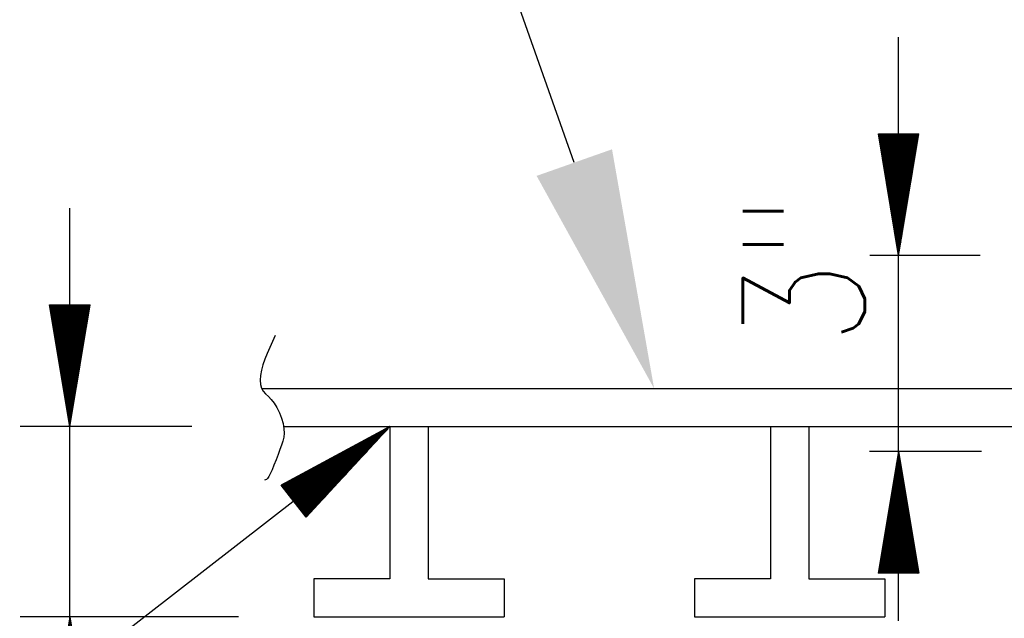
# Model space of a CAD drawing. Extents: x 0 to 7.6, y 0 to 9.85.
# Tile 31 of 39: x 4.58 to 5.38, y 6.02 to 6.51. Entities that reach past the tile are written whole.
import ezdxf

# ---------------------------------------------------------------- set-up
doc = ezdxf.new("R2010")
doc.units = 0
doc.header["$MEASUREMENT"] = 0
doc.layers.add('E-DETL', color=2, linetype='CONTINUOUS')
doc.layers.add('E-DETL-TEXT', color=3, linetype='CONTINUOUS')
doc.styles.add('ROMANS', font='ROMANS.SHX', dxfattribs={"width": 0.8})

msp = doc.modelspace()

# ---------------------------------------------------------------- linework, layer by layer
at = {"layer": 'E-DETL'}
for p, q in [((4.77418, 6.20644), (6.02078, 6.20644)), ((4.79215, 6.17519), (6.03565, 6.17519)), ((4.8794, 6.17519), (4.8794, 6.05019)), ((4.91065, 6.17519), (4.91065, 6.05019)), ((5.1919, 6.17519), (5.1919, 6.05019)), ((5.22315, 6.17519), (5.22315, 6.05019)), ((4.8169, 6.05019), (4.8169, 6.01894)), ((4.8794, 6.05019), (4.8169, 6.05019)), ((4.91065, 6.05019), (4.97315, 6.05019)), ((4.97315, 6.05019), (4.97315, 6.01894)), ((5.1919, 6.05019), (5.1294, 6.05019)), ((5.1294, 6.05019), (5.1294, 6.01894)), ((5.22315, 6.05019), (5.28565, 6.05019)), ((5.28565, 6.05019), (5.28565, 6.01894)), ((4.8169, 6.01894), (4.97315, 6.01894)), ((5.1294, 6.01894), (5.28565, 6.01894))]:
    msp.add_line(p, q, dxfattribs=at)
msp.add_lwpolyline([(4.78529, 6.24997), (4.78298, 6.24506), (4.78074, 6.24018), (4.77865, 6.23535), (4.77678, 6.23061), (4.77521, 6.22599), (4.77401, 6.22151), (4.77324, 6.21727), (4.77295, 6.21334), (4.7732, 6.20982), (4.77402, 6.2068), (4.77546, 6.2043), (4.77737, 6.20211), (4.77961, 6.19994), (4.782, 6.19751), (4.7844, 6.19454), (4.78666, 6.19084), (4.78868, 6.18661), (4.79037, 6.18212), (4.79164, 6.17765), (4.79241, 6.17349), (4.79262, 6.16983), (4.79233, 6.16653), (4.7916, 6.16336), (4.79051, 6.16007), (4.78915, 6.15643), (4.78759, 6.15231), (4.78592, 6.14793), (4.78423, 6.14361), (4.78261, 6.13968), (4.78114, 6.13644), (4.7799, 6.13415), (4.77885, 6.13267), (4.77795, 6.13181), (4.77715, 6.13136), (4.7764, 6.13112)], dxfattribs=at)
at = {"layer": 'E-DETL-TEXT'}
for p, q in [((5.03075, 6.39207), (4.97714, 6.54397)), ((5.29695, 6.31568), (5.29695, 6.49508)), ((5.28029, 6.41568), (5.31362, 6.41568)), ((5.29695, 6.31568), (5.28029, 6.41568)), ((5.28036, 6.41523), (5.28081, 6.41568)), ((5.28046, 6.41463), (5.2815, 6.41568)), ((5.28056, 6.41404), (5.2822, 6.41568)), ((5.28066, 6.41344), (5.2829, 6.41568)), ((5.28076, 6.41284), (5.28359, 6.41568)), ((5.28086, 6.41225), (5.28429, 6.41568)), ((5.28096, 6.41165), (5.28498, 6.41568)), ((5.28106, 6.41105), (5.28568, 6.41568)), ((5.28116, 6.41046), (5.28638, 6.41568)), ((5.28126, 6.40986), (5.28707, 6.41568)), ((5.28136, 6.40926), (5.28777, 6.41568)), ((5.28145, 6.40867), (5.28846, 6.41568)), ((5.28155, 6.40807), (5.28916, 6.41568)), ((5.28165, 6.40747), (5.28986, 6.41568)), ((5.28175, 6.40688), (5.29055, 6.41568)), ((5.28185, 6.40628), (5.29125, 6.41568)), ((5.28195, 6.40568), (5.29194, 6.41568)), ((5.28205, 6.40509), (5.29264, 6.41568)), ((5.28215, 6.40449), (5.29334, 6.41568)), ((5.28225, 6.40389), (5.29403, 6.41568)), ((5.28235, 6.4033), (5.29473, 6.41568)), ((5.28245, 6.4027), (5.29542, 6.41568)), ((5.28255, 6.40211), (5.29612, 6.41568)), ((5.28265, 6.40151), (5.29682, 6.41568)), ((5.28275, 6.40091), (5.29695, 6.41512)), ((5.28285, 6.40032), (5.29695, 6.41442)), ((5.28295, 6.39972), (5.29695, 6.41373)), ((5.28305, 6.39912), (5.29695, 6.41303)), ((5.28314, 6.39853), (5.29695, 6.41233)), ((5.28324, 6.39793), (5.29695, 6.41164)), ((5.28334, 6.39733), (5.29695, 6.41094)), ((5.28344, 6.39674), (5.29695, 6.41025)), ((5.28354, 6.39614), (5.29695, 6.40955)), ((5.29695, 6.31568), (5.31362, 6.41568)), ((5.29695, 6.39911), (5.31352, 6.41568)), ((5.29695, 6.39981), (5.31282, 6.41568)), ((5.29695, 6.4005), (5.31213, 6.41568)), ((5.29695, 6.4012), (5.31143, 6.41568)), ((5.29695, 6.40189), (5.31074, 6.41568)), ((5.29695, 6.40259), (5.31004, 6.41568)), ((5.29695, 6.40329), (5.30934, 6.41568)), ((5.29695, 6.40398), (5.30865, 6.41568)), ((5.29695, 6.40468), (5.30795, 6.41568)), ((5.29695, 6.40537), (5.30726, 6.41568)), ((5.29695, 6.40607), (5.30656, 6.41568)), ((5.29695, 6.40677), (5.30586, 6.41568)), ((5.29695, 6.40746), (5.30517, 6.41568)), ((5.29695, 6.40816), (5.30447, 6.41568)), ((5.29695, 6.40885), (5.30378, 6.41568)), ((5.29695, 6.40955), (5.30308, 6.41568)), ((5.29695, 6.41025), (5.30238, 6.41568)), ((5.29695, 6.41094), (5.30169, 6.41568)), ((5.29695, 6.41164), (5.30099, 6.41568)), ((5.29695, 6.41233), (5.3003, 6.41568)), ((5.29695, 6.41303), (5.2996, 6.41568)), ((5.29695, 6.41373), (5.2989, 6.41568)), ((5.29695, 6.41442), (5.29821, 6.41568)), ((5.29695, 6.41512), (5.29751, 6.41568)), ((5.29695, 6.39841), (5.3135, 6.41496)), ((5.29695, 6.39772), (5.31336, 6.41413)), ((5.29695, 6.39702), (5.31322, 6.41329)), ((5.29695, 6.39633), (5.31308, 6.41246)), ((5.29695, 6.39563), (5.31294, 6.41162)), ((5.29695, 6.39493), (5.31281, 6.41079)), ((5.29695, 6.39424), (5.31267, 6.40995)), ((5.29695, 6.39354), (5.31253, 6.40912)), ((5.28364, 6.39554), (5.29695, 6.40885)), ((5.28374, 6.39495), (5.29695, 6.40816)), ((5.28384, 6.39435), (5.29695, 6.40746)), ((5.28394, 6.39375), (5.29695, 6.40677)), ((5.28404, 6.39316), (5.29695, 6.40607)), ((5.28414, 6.39256), (5.29695, 6.40537)), ((5.28424, 6.39196), (5.29695, 6.40468)), ((5.28434, 6.39137), (5.29695, 6.40398)), ((5.28444, 6.39077), (5.29695, 6.40329)), ((5.28454, 6.39017), (5.29695, 6.40259)), ((5.28464, 6.38958), (5.29695, 6.40189)), ((5.28474, 6.38898), (5.29695, 6.4012)), ((5.29695, 6.39285), (5.31239, 6.40828)), ((5.29695, 6.39215), (5.31225, 6.40745)), ((5.29695, 6.39146), (5.31211, 6.40661)), ((5.29695, 6.39076), (5.31197, 6.40578)), ((5.29695, 6.39006), (5.31183, 6.40494)), ((5.29695, 6.38937), (5.31169, 6.40411)), ((5.29695, 6.38867), (5.31155, 6.40327)), ((5.29695, 6.38798), (5.31141, 6.40244)), ((5.29695, 6.38728), (5.31127, 6.4016)), ((5.28484, 6.38838), (5.29695, 6.4005)), ((5.28493, 6.38779), (5.29695, 6.39981)), ((5.28503, 6.38719), (5.29695, 6.39911)), ((5.28513, 6.38659), (5.29695, 6.39841)), ((5.28523, 6.386), (5.29695, 6.39772)), ((5.28533, 6.3854), (5.29695, 6.39702)), ((5.28543, 6.38481), (5.29695, 6.39633)), ((5.28553, 6.38421), (5.29695, 6.39563)), ((5.28563, 6.38361), (5.29695, 6.39493)), ((5.28573, 6.38302), (5.29695, 6.39424)), ((5.28583, 6.38242), (5.29695, 6.39354)), ((5.28593, 6.38182), (5.29695, 6.39285)), ((5.29695, 6.38658), (5.31113, 6.40076)), ((5.29695, 6.38589), (5.311, 6.39993)), ((5.29695, 6.38519), (5.31086, 6.39909)), ((5.29695, 6.3845), (5.31072, 6.39826)), ((5.29695, 6.3838), (5.31058, 6.39742)), ((5.29695, 6.3831), (5.31044, 6.39659)), ((5.29695, 6.38241), (5.3103, 6.39575)), ((5.29695, 6.38171), (5.31016, 6.39492)), ((5.29695, 6.38102), (5.31002, 6.39408)), ((5.29695, 6.38032), (5.30988, 6.39325)), ((5.28603, 6.38123), (5.29695, 6.39215)), ((5.28613, 6.38063), (5.29695, 6.39146)), ((5.28623, 6.38003), (5.29695, 6.39076)), ((5.28633, 6.37944), (5.29695, 6.39006)), ((5.28643, 6.37884), (5.29695, 6.38937)), ((5.28653, 6.37824), (5.29695, 6.38867)), ((5.28662, 6.37765), (5.29695, 6.38798)), ((5.28672, 6.37705), (5.29695, 6.38728)), ((5.28682, 6.37645), (5.29695, 6.38658)), ((5.28692, 6.37586), (5.29695, 6.38589)), ((5.28702, 6.37526), (5.29695, 6.38519)), ((5.29695, 6.37962), (5.30974, 6.39241)), ((5.29695, 6.37893), (5.3096, 6.39158)), ((5.29695, 6.37823), (5.30946, 6.39074)), ((5.29695, 6.37754), (5.30933, 6.38991)), ((5.29695, 6.37684), (5.30919, 6.38907)), ((5.29695, 6.37614), (5.30905, 6.38824)), ((5.29695, 6.37545), (5.30891, 6.3874)), ((5.29695, 6.37475), (5.30877, 6.38657)), ((5.29695, 6.37406), (5.30863, 6.38573)), ((5.29695, 6.37336), (5.30849, 6.3849)), ((5.28712, 6.37466), (5.29695, 6.3845)), ((5.28722, 6.37407), (5.29695, 6.3838)), ((5.28732, 6.37347), (5.29695, 6.3831)), ((5.28742, 6.37287), (5.29695, 6.38241)), ((5.28752, 6.37228), (5.29695, 6.38171)), ((5.28762, 6.37168), (5.29695, 6.38102)), ((5.28772, 6.37108), (5.29695, 6.38032)), ((5.28782, 6.37049), (5.29695, 6.37962)), ((5.28792, 6.36989), (5.29695, 6.37893)), ((5.28802, 6.3693), (5.29695, 6.37823)), ((5.28812, 6.3687), (5.29695, 6.37754)), ((5.28822, 6.3681), (5.29695, 6.37684)), ((5.29695, 6.37266), (5.30835, 6.38406)), ((5.29695, 6.37197), (5.30821, 6.38323)), ((5.29695, 6.37127), (5.30807, 6.38239)), ((5.29695, 6.37058), (5.30793, 6.38156)), ((5.29695, 6.36988), (5.30779, 6.38072)), ((5.29695, 6.36918), (5.30765, 6.37989)), ((5.29695, 6.36849), (5.30752, 6.37905)), ((5.29695, 6.36779), (5.30738, 6.37822)), ((5.29695, 6.3671), (5.30724, 6.37738)), ((5.28831, 6.36751), (5.29695, 6.37614)), ((5.28841, 6.36691), (5.29695, 6.37545)), ((5.28851, 6.36631), (5.29695, 6.37475)), ((5.28861, 6.36572), (5.29695, 6.37406)), ((5.28871, 6.36512), (5.29695, 6.37336)), ((5.28881, 6.36452), (5.29695, 6.37266)), ((5.28891, 6.36393), (5.29695, 6.37197)), ((5.28901, 6.36333), (5.29695, 6.37127)), ((5.28911, 6.36273), (5.29695, 6.37058)), ((5.28921, 6.36214), (5.29695, 6.36988)), ((5.28931, 6.36154), (5.29695, 6.36918)), ((5.28941, 6.36094), (5.29695, 6.36849)), ((5.29695, 6.3664), (5.3071, 6.37655)), ((5.29695, 6.3657), (5.30696, 6.37571)), ((5.29695, 6.36501), (5.30682, 6.37487)), ((5.29695, 6.36431), (5.30668, 6.37404)), ((5.29695, 6.36362), (5.30654, 6.3732)), ((5.29695, 6.36292), (5.3064, 6.37237)), ((5.29695, 6.36222), (5.30626, 6.37153)), ((5.29695, 6.36153), (5.30612, 6.3707)), ((5.29695, 6.36083), (5.30598, 6.36986)), ((5.29695, 6.36014), (5.30585, 6.36903)), ((5.28951, 6.36035), (5.29695, 6.36779)), ((5.28961, 6.35975), (5.29695, 6.3671)), ((5.28971, 6.35915), (5.29695, 6.3664)), ((5.28981, 6.35856), (5.29695, 6.3657)), ((5.28991, 6.35796), (5.29695, 6.36501)), ((5.29001, 6.35736), (5.29695, 6.36431)), ((5.2901, 6.35677), (5.29695, 6.36362)), ((5.2902, 6.35617), (5.29695, 6.36292)), ((5.2903, 6.35557), (5.29695, 6.36222)), ((5.2904, 6.35498), (5.29695, 6.36153)), ((5.2905, 6.35438), (5.29695, 6.36083)), ((5.29695, 6.35944), (5.30571, 6.36819)), ((5.29695, 6.35874), (5.30557, 6.36736)), ((5.29695, 6.35805), (5.30543, 6.36652)), ((5.29695, 6.35735), (5.30529, 6.36569)), ((5.29695, 6.35666), (5.30515, 6.36485)), ((5.29695, 6.35596), (5.30501, 6.36402)), ((5.29695, 6.35526), (5.30487, 6.36318)), ((5.29695, 6.35457), (5.30473, 6.36235)), ((5.29695, 6.35387), (5.30459, 6.36151)), ((5.29695, 6.35318), (5.30445, 6.36068)), ((4.61666, 6.17519), (4.61666, 6.3546)), ((5.2906, 6.35378), (5.29695, 6.36014)), ((5.2907, 6.35319), (5.29695, 6.35944)), ((5.2908, 6.35259), (5.29695, 6.35874)), ((5.2909, 6.352), (5.29695, 6.35805)), ((5.291, 6.3514), (5.29695, 6.35735)), ((5.2911, 6.3508), (5.29695, 6.35666)), ((5.2912, 6.35021), (5.29695, 6.35596)), ((5.2913, 6.34961), (5.29695, 6.35526)), ((5.2914, 6.34901), (5.29695, 6.35457)), ((5.2915, 6.34842), (5.29695, 6.35387)), ((5.2916, 6.34782), (5.29695, 6.35318)), ((5.2917, 6.34722), (5.29695, 6.35248)), ((5.29695, 6.35248), (5.30431, 6.35984)), ((5.29695, 6.35178), (5.30418, 6.35901)), ((5.29695, 6.35109), (5.30404, 6.35817)), ((5.29695, 6.35039), (5.3039, 6.35734)), ((5.29695, 6.3497), (5.30376, 6.3565)), ((5.29695, 6.349), (5.30362, 6.35567)), ((5.29695, 6.3483), (5.30348, 6.35483)), ((5.29695, 6.34761), (5.30334, 6.354)), ((5.29695, 6.34691), (5.3032, 6.35316)), ((5.29695, 6.34622), (5.30306, 6.35233)), ((5.29179, 6.34663), (5.29695, 6.35178)), ((5.29189, 6.34603), (5.29695, 6.35109)), ((5.29199, 6.34543), (5.29695, 6.35039)), ((5.29209, 6.34484), (5.29695, 6.3497)), ((5.29219, 6.34424), (5.29695, 6.349)), ((5.29229, 6.34364), (5.29695, 6.3483)), ((5.29239, 6.34305), (5.29695, 6.34761)), ((5.29249, 6.34245), (5.29695, 6.34691)), ((5.29259, 6.34185), (5.29695, 6.34622)), ((5.29269, 6.34126), (5.29695, 6.34552)), ((5.29279, 6.34066), (5.29695, 6.34483)), ((5.29695, 6.34552), (5.30292, 6.35149)), ((5.29695, 6.34483), (5.30278, 6.35065)), ((5.29695, 6.34413), (5.30264, 6.34982)), ((5.29695, 6.34343), (5.3025, 6.34898)), ((5.29695, 6.34274), (5.30237, 6.34815)), ((5.29695, 6.34204), (5.30223, 6.34731)), ((5.29695, 6.34135), (5.30209, 6.34648)), ((5.29695, 6.34065), (5.30195, 6.34564)), ((5.29695, 6.33995), (5.30181, 6.34481)), ((5.29289, 6.34006), (5.29695, 6.34413)), ((5.29299, 6.33947), (5.29695, 6.34343)), ((5.29309, 6.33887), (5.29695, 6.34274)), ((5.29319, 6.33827), (5.29695, 6.34204)), ((5.29329, 6.33768), (5.29695, 6.34135)), ((5.29339, 6.33708), (5.29695, 6.34065)), ((5.29349, 6.33649), (5.29695, 6.33995)), ((5.29358, 6.33589), (5.29695, 6.33926)), ((5.29368, 6.33529), (5.29695, 6.33856)), ((5.29378, 6.3347), (5.29695, 6.33787)), ((5.29388, 6.3341), (5.29695, 6.33717)), ((5.29398, 6.3335), (5.29695, 6.33647)), ((5.29695, 6.33926), (5.30167, 6.34397)), ((5.29695, 6.33856), (5.30153, 6.34314)), ((5.29695, 6.33787), (5.30139, 6.3423)), ((5.29695, 6.33717), (5.30125, 6.34147)), ((5.29695, 6.33647), (5.30111, 6.34063)), ((5.29695, 6.33578), (5.30097, 6.3398)), ((5.29695, 6.33508), (5.30083, 6.33896)), ((5.29695, 6.33439), (5.3007, 6.33813)), ((5.29695, 6.33369), (5.30056, 6.33729)), ((5.29695, 6.33299), (5.30042, 6.33646)), ((5.29408, 6.33291), (5.29695, 6.33578)), ((5.29418, 6.33231), (5.29695, 6.33508)), ((5.29428, 6.33171), (5.29695, 6.33439)), ((5.29438, 6.33112), (5.29695, 6.33369)), ((5.29448, 6.33052), (5.29695, 6.33299)), ((5.29458, 6.32992), (5.29695, 6.3323)), ((5.29468, 6.32933), (5.29695, 6.3316)), ((5.29478, 6.32873), (5.29695, 6.33091)), ((5.29488, 6.32813), (5.29695, 6.33021)), ((5.29498, 6.32754), (5.29695, 6.32951)), ((5.29508, 6.32694), (5.29695, 6.32882)), ((5.29518, 6.32634), (5.29695, 6.32812)), ((5.29695, 6.3323), (5.30028, 6.33562)), ((5.29695, 6.3316), (5.30014, 6.33479)), ((5.29695, 6.33091), (5.3, 6.33395)), ((5.29695, 6.33021), (5.29986, 6.33312)), ((5.29695, 6.32951), (5.29972, 6.33228)), ((5.29695, 6.32882), (5.29958, 6.33145)), ((5.29695, 6.32812), (5.29944, 6.33061)), ((5.29695, 6.32743), (5.2993, 6.32978)), ((5.29695, 6.32673), (5.29916, 6.32894)), ((5.29695, 6.32603), (5.29902, 6.32811)), ((5.29527, 6.32575), (5.29695, 6.32743)), ((5.29537, 6.32515), (5.29695, 6.32673)), ((5.29547, 6.32455), (5.29695, 6.32603)), ((5.29557, 6.32396), (5.29695, 6.32534)), ((5.29567, 6.32336), (5.29695, 6.32464)), ((5.29577, 6.32276), (5.29695, 6.32395)), ((5.29587, 6.32217), (5.29695, 6.32325)), ((5.29597, 6.32157), (5.29695, 6.32255)), ((5.29607, 6.32098), (5.29695, 6.32186)), ((5.29617, 6.32038), (5.29695, 6.32116)), ((5.29627, 6.31978), (5.29695, 6.32047)), ((5.29695, 6.3274), (5.29695, 6.3274)), ((5.29695, 6.31568), (5.29695, 6.3274)), ((5.29695, 6.32534), (5.29889, 6.32727)), ((5.29695, 6.32464), (5.29875, 6.32644)), ((5.29695, 6.32395), (5.29861, 6.3256)), ((5.29695, 6.32325), (5.29847, 6.32476)), ((5.29695, 6.32255), (5.29833, 6.32393)), ((5.29695, 6.32186), (5.29819, 6.32309)), ((5.29695, 6.32116), (5.29805, 6.32226)), ((5.29695, 6.32047), (5.29791, 6.32142)), ((5.29695, 6.31977), (5.29777, 6.32059)), ((5.36398, 6.31568), (5.27317, 6.31568)), ((5.29637, 6.31919), (5.29695, 6.31977)), ((5.29647, 6.31859), (5.29695, 6.31907)), ((5.29657, 6.31799), (5.29695, 6.31838)), ((5.29667, 6.3174), (5.29695, 6.31768)), ((5.29677, 6.3168), (5.29695, 6.31699)), ((5.29687, 6.3162), (5.29695, 6.31629)), ((5.29691, 6.15478), (5.29691, 6.31568)), ((5.29695, 6.31907), (5.29763, 6.31975)), ((5.29695, 6.31838), (5.29749, 6.31892)), ((5.29695, 6.31768), (5.29735, 6.31808)), ((5.29695, 6.31699), (5.29722, 6.31725)), ((5.29695, 6.31629), (5.29708, 6.31641)), ((4.6, 6.27519), (4.63333, 6.27519)), ((4.61666, 6.17519), (4.6, 6.27519)), ((4.60003, 6.27497), (4.60025, 6.27519)), ((4.60013, 6.27438), (4.60095, 6.27519)), ((4.60023, 6.27378), (4.60164, 6.27519)), ((4.60033, 6.27319), (4.60234, 6.27519)), ((4.60043, 6.27259), (4.60304, 6.27519)), ((4.60053, 6.27199), (4.60373, 6.27519)), ((4.60063, 6.2714), (4.60443, 6.27519)), ((4.60073, 6.2708), (4.60512, 6.27519)), ((4.60083, 6.2702), (4.60582, 6.27519)), ((4.60093, 6.26961), (4.60652, 6.27519)), ((4.60103, 6.26901), (4.60721, 6.27519)), ((4.60113, 6.26841), (4.60791, 6.27519)), ((4.60123, 6.26782), (4.6086, 6.27519)), ((4.60133, 6.26722), (4.6093, 6.27519)), ((4.60143, 6.26662), (4.61, 6.27519)), ((4.60153, 6.26603), (4.61069, 6.27519)), ((4.60162, 6.26543), (4.61139, 6.27519)), ((4.60172, 6.26483), (4.61208, 6.27519)), ((4.60182, 6.26424), (4.61278, 6.27519)), ((4.60192, 6.26364), (4.61348, 6.27519)), ((4.60202, 6.26304), (4.61417, 6.27519)), ((4.60212, 6.26245), (4.61487, 6.27519)), ((4.60222, 6.26185), (4.61556, 6.27519)), ((4.60232, 6.26125), (4.61626, 6.27519)), ((4.60242, 6.26066), (4.61666, 6.2749)), ((4.60252, 6.26006), (4.61666, 6.27421)), ((4.60262, 6.25946), (4.61666, 6.27351)), ((4.60272, 6.25887), (4.61666, 6.27281)), ((4.60282, 6.25827), (4.61666, 6.27212)), ((4.61666, 6.17519), (4.63333, 6.27519)), ((4.61666, 6.25889), (4.63296, 6.27519)), ((4.61666, 6.25959), (4.63227, 6.27519)), ((4.61666, 6.26029), (4.63157, 6.27519)), ((4.61666, 6.26098), (4.63087, 6.27519)), ((4.61666, 6.26168), (4.63018, 6.27519)), ((4.61666, 6.26237), (4.62948, 6.27519)), ((4.61666, 6.26307), (4.62879, 6.27519)), ((4.61666, 6.26377), (4.62809, 6.27519)), ((4.61666, 6.26446), (4.6274, 6.27519)), ((4.61666, 6.26516), (4.6267, 6.27519)), ((4.61666, 6.26585), (4.626, 6.27519)), ((4.61666, 6.26655), (4.62531, 6.27519)), ((4.61666, 6.26725), (4.62461, 6.27519)), ((4.61666, 6.26794), (4.62392, 6.27519)), ((4.61666, 6.26864), (4.62322, 6.27519)), ((4.61666, 6.26933), (4.62252, 6.27519)), ((4.61666, 6.27003), (4.62183, 6.27519)), ((4.61666, 6.27073), (4.62113, 6.27519)), ((4.61666, 6.27142), (4.62044, 6.27519)), ((4.61666, 6.27212), (4.61974, 6.27519)), ((4.61666, 6.27281), (4.61904, 6.27519)), ((4.61666, 6.27351), (4.61835, 6.27519)), ((4.61666, 6.27421), (4.61765, 6.27519)), ((4.61666, 6.2749), (4.61696, 6.27519)), ((4.61666, 6.2582), (4.63326, 6.2748)), ((4.61666, 6.2575), (4.63313, 6.27396)), ((4.61666, 6.25681), (4.63299, 6.27313)), ((4.61666, 6.25611), (4.63285, 6.27229)), ((4.60292, 6.25767), (4.61666, 6.27142)), ((4.60302, 6.25708), (4.61666, 6.27073)), ((4.60312, 6.25648), (4.61666, 6.27003)), ((4.60322, 6.25589), (4.61666, 6.26933)), ((4.60331, 6.25529), (4.61666, 6.26864)), ((4.60341, 6.25469), (4.61666, 6.26794)), ((4.60351, 6.2541), (4.61666, 6.26725)), ((4.60361, 6.2535), (4.61666, 6.26655)), ((4.60371, 6.2529), (4.61666, 6.26585)), ((4.60381, 6.25231), (4.61666, 6.26516)), ((4.60391, 6.25171), (4.61666, 6.26446)), ((4.60401, 6.25111), (4.61666, 6.26377)), ((4.61666, 6.25541), (4.63271, 6.27146)), ((4.61666, 6.25472), (4.63257, 6.27062)), ((4.61666, 6.25402), (4.63243, 6.26979)), ((4.61666, 6.25333), (4.63229, 6.26895)), ((4.61666, 6.25263), (4.63215, 6.26812)), ((4.61666, 6.25193), (4.63201, 6.26728)), ((4.61666, 6.25124), (4.63187, 6.26645)), ((4.61666, 6.25054), (4.63173, 6.26561)), ((4.61666, 6.24985), (4.63159, 6.26478)), ((4.61666, 6.24915), (4.63146, 6.26394)), ((4.60411, 6.25052), (4.61666, 6.26307)), ((4.60421, 6.24992), (4.61666, 6.26237)), ((4.60431, 6.24932), (4.61666, 6.26168)), ((4.60441, 6.24873), (4.61666, 6.26098)), ((4.60451, 6.24813), (4.61666, 6.26029)), ((4.60461, 6.24753), (4.61666, 6.25959)), ((4.60471, 6.24694), (4.61666, 6.25889)), ((4.60481, 6.24634), (4.61666, 6.2582)), ((4.60491, 6.24574), (4.61666, 6.2575)), ((4.60501, 6.24515), (4.61666, 6.25681)), ((4.6051, 6.24455), (4.61666, 6.25611)), ((4.6052, 6.24395), (4.61666, 6.25541)), ((4.61666, 6.24845), (4.63132, 6.26311)), ((4.61666, 6.24776), (4.63118, 6.26227)), ((4.61666, 6.24706), (4.63104, 6.26144)), ((4.61666, 6.24637), (4.6309, 6.2606)), ((4.61666, 6.24567), (4.63076, 6.25977)), ((4.61666, 6.24497), (4.63062, 6.25893)), ((4.61666, 6.24428), (4.63048, 6.2581)), ((4.61666, 6.24358), (4.63034, 6.25726)), ((4.61666, 6.24289), (4.6302, 6.25643)), ((4.61666, 6.24219), (4.63006, 6.25559)), ((4.6053, 6.24336), (4.61666, 6.25472)), ((4.6054, 6.24276), (4.61666, 6.25402)), ((4.6055, 6.24216), (4.61666, 6.25333)), ((4.6056, 6.24157), (4.61666, 6.25263)), ((4.6057, 6.24097), (4.61666, 6.25193)), ((4.6058, 6.24037), (4.61666, 6.25124)), ((4.6059, 6.23978), (4.61666, 6.25054)), ((4.606, 6.23918), (4.61666, 6.24985)), ((4.6061, 6.23859), (4.61666, 6.24915)), ((4.6062, 6.23799), (4.61666, 6.24845)), ((4.6063, 6.23739), (4.61666, 6.24776)), ((4.61666, 6.24149), (4.62992, 6.25476)), ((4.61666, 6.2408), (4.62979, 6.25392)), ((4.61666, 6.2401), (4.62965, 6.25308)), ((4.61666, 6.23941), (4.62951, 6.25225)), ((4.61666, 6.23871), (4.62937, 6.25141)), ((4.61666, 6.23801), (4.62923, 6.25058)), ((4.61666, 6.23732), (4.62909, 6.24974)), ((4.61666, 6.23662), (4.62895, 6.24891)), ((4.61666, 6.23593), (4.62881, 6.24807)), ((4.6064, 6.2368), (4.61666, 6.24706)), ((4.6065, 6.2362), (4.61666, 6.24637)), ((4.6066, 6.2356), (4.61666, 6.24567)), ((4.6067, 6.23501), (4.61666, 6.24497)), ((4.60679, 6.23441), (4.61666, 6.24428)), ((4.60689, 6.23381), (4.61666, 6.24358)), ((4.60699, 6.23322), (4.61666, 6.24289)), ((4.60709, 6.23262), (4.61666, 6.24219)), ((4.60719, 6.23202), (4.61666, 6.24149)), ((4.60729, 6.23143), (4.61666, 6.2408)), ((4.60739, 6.23083), (4.61666, 6.2401)), ((4.60749, 6.23023), (4.61666, 6.23941)), ((4.61666, 6.23523), (4.62867, 6.24724)), ((4.61666, 6.23453), (4.62853, 6.2464)), ((4.61666, 6.23384), (4.62839, 6.24557)), ((4.61666, 6.23314), (4.62825, 6.24473)), ((4.61666, 6.23245), (4.62811, 6.2439)), ((4.61666, 6.23175), (4.62798, 6.24306)), ((4.61666, 6.23105), (4.62784, 6.24223)), ((4.61666, 6.23036), (4.6277, 6.24139)), ((4.61666, 6.22966), (4.62756, 6.24056)), ((4.61666, 6.22897), (4.62742, 6.23972)), ((4.60759, 6.22964), (4.61666, 6.23871)), ((4.60769, 6.22904), (4.61666, 6.23801)), ((4.60779, 6.22844), (4.61666, 6.23732)), ((4.60789, 6.22785), (4.61666, 6.23662)), ((4.60799, 6.22725), (4.61666, 6.23593)), ((4.60809, 6.22665), (4.61666, 6.23523)), ((4.60819, 6.22606), (4.61666, 6.23453)), ((4.60829, 6.22546), (4.61666, 6.23384)), ((4.60839, 6.22486), (4.61666, 6.23314)), ((4.60848, 6.22427), (4.61666, 6.23245)), ((4.60858, 6.22367), (4.61666, 6.23175)), ((4.61666, 6.22827), (4.62728, 6.23889)), ((4.61666, 6.22758), (4.62714, 6.23805)), ((4.61666, 6.22688), (4.627, 6.23722)), ((4.61666, 6.22618), (4.62686, 6.23638)), ((4.61666, 6.22549), (4.62672, 6.23555)), ((4.61666, 6.22479), (4.62658, 6.23471)), ((4.61666, 6.2241), (4.62644, 6.23388)), ((4.61666, 6.2234), (4.62631, 6.23304)), ((4.61666, 6.2227), (4.62617, 6.23221)), ((4.61666, 6.22201), (4.62603, 6.23137)), ((4.60868, 6.22307), (4.61666, 6.23105)), ((4.60878, 6.22248), (4.61666, 6.23036)), ((4.60888, 6.22188), (4.61666, 6.22966)), ((4.60898, 6.22129), (4.61666, 6.22897)), ((4.60908, 6.22069), (4.61666, 6.22827)), ((4.60918, 6.22009), (4.61666, 6.22758)), ((4.60928, 6.2195), (4.61666, 6.22688)), ((4.60938, 6.2189), (4.61666, 6.22618)), ((4.60948, 6.2183), (4.61666, 6.22549)), ((4.60958, 6.21771), (4.61666, 6.22479)), ((4.60968, 6.21711), (4.61666, 6.2241)), ((4.60978, 6.21651), (4.61666, 6.2234)), ((4.61666, 6.22131), (4.62589, 6.23054)), ((4.61666, 6.22062), (4.62575, 6.2297)), ((4.61666, 6.21992), (4.62561, 6.22886)), ((4.61666, 6.21922), (4.62547, 6.22803)), ((4.61666, 6.21853), (4.62533, 6.22719)), ((4.61666, 6.21783), (4.62519, 6.22636)), ((4.61666, 6.21714), (4.62505, 6.22552)), ((4.61666, 6.21644), (4.62491, 6.22469)), ((4.61666, 6.21574), (4.62477, 6.22385)), ((4.61666, 6.21505), (4.62463, 6.22302)), ((4.60988, 6.21592), (4.61666, 6.2227)), ((4.60998, 6.21532), (4.61666, 6.22201)), ((4.61008, 6.21472), (4.61666, 6.22131)), ((4.61017, 6.21413), (4.61666, 6.22062)), ((4.61027, 6.21353), (4.61666, 6.21992)), ((4.61037, 6.21293), (4.61666, 6.21922)), ((4.61047, 6.21234), (4.61666, 6.21853)), ((4.61057, 6.21174), (4.61666, 6.21783)), ((4.61067, 6.21114), (4.61666, 6.21714)), ((4.61077, 6.21055), (4.61666, 6.21644)), ((4.61087, 6.20995), (4.61666, 6.21574)), ((4.61097, 6.20935), (4.61666, 6.21505)), ((4.61666, 6.21435), (4.6245, 6.22218)), ((4.61666, 6.21366), (4.62436, 6.22135)), ((4.61666, 6.21296), (4.62422, 6.22051)), ((4.61666, 6.21226), (4.62408, 6.21968)), ((4.61666, 6.21157), (4.62394, 6.21884)), ((4.61666, 6.21087), (4.6238, 6.21801)), ((4.61666, 6.21018), (4.62366, 6.21717)), ((4.61666, 6.20948), (4.62352, 6.21634)), ((4.61666, 6.20878), (4.62338, 6.2155)), ((4.61107, 6.20876), (4.61666, 6.21435)), ((4.61117, 6.20816), (4.61666, 6.21366)), ((4.61127, 6.20756), (4.61666, 6.21296)), ((4.61137, 6.20697), (4.61666, 6.21226)), ((4.61147, 6.20637), (4.61666, 6.21157)), ((4.61157, 6.20578), (4.61666, 6.21087)), ((4.61167, 6.20518), (4.61666, 6.21018)), ((4.61177, 6.20458), (4.61666, 6.20948)), ((4.61187, 6.20399), (4.61666, 6.20878)), ((4.61196, 6.20339), (4.61666, 6.20809)), ((4.61206, 6.20279), (4.61666, 6.20739)), ((4.61666, 6.20809), (4.62324, 6.21467)), ((4.61666, 6.20739), (4.6231, 6.21383)), ((4.61666, 6.2067), (4.62296, 6.213)), ((4.61666, 6.206), (4.62283, 6.21216)), ((4.61666, 6.2053), (4.62269, 6.21133)), ((4.61666, 6.20461), (4.62255, 6.21049)), ((4.61666, 6.20391), (4.62241, 6.20966)), ((4.61666, 6.20322), (4.62227, 6.20882)), ((4.61666, 6.20252), (4.62213, 6.20799)), ((4.61666, 6.20182), (4.62199, 6.20715)), ((4.61216, 6.2022), (4.61666, 6.2067)), ((4.61226, 6.2016), (4.61666, 6.206)), ((4.61236, 6.201), (4.61666, 6.2053)), ((4.61246, 6.20041), (4.61666, 6.20461)), ((4.61256, 6.19981), (4.61666, 6.20391)), ((4.61266, 6.19921), (4.61666, 6.20322)), ((4.61276, 6.19862), (4.61666, 6.20252)), ((4.61286, 6.19802), (4.61666, 6.20182)), ((4.61296, 6.19742), (4.61666, 6.20113)), ((4.61306, 6.19683), (4.61666, 6.20043)), ((4.61316, 6.19623), (4.61666, 6.19974)), ((4.61326, 6.19563), (4.61666, 6.19904)), ((4.61666, 6.20113), (4.62185, 6.20632)), ((4.61666, 6.20043), (4.62171, 6.20548)), ((4.61666, 6.19974), (4.62157, 6.20465)), ((4.61666, 6.19904), (4.62143, 6.20381)), ((4.61666, 6.19834), (4.62129, 6.20297)), ((4.61666, 6.19765), (4.62115, 6.20214)), ((4.61666, 6.19695), (4.62102, 6.2013)), ((4.61666, 6.19626), (4.62088, 6.20047)), ((4.61666, 6.19556), (4.62074, 6.19963)), ((4.61666, 6.19486), (4.6206, 6.1988)), ((4.61336, 6.19504), (4.61666, 6.19834)), ((4.61346, 6.19444), (4.61666, 6.19765)), ((4.61356, 6.19384), (4.61666, 6.19695)), ((4.61365, 6.19325), (4.61666, 6.19626)), ((4.61375, 6.19265), (4.61666, 6.19556)), ((4.61385, 6.19205), (4.61666, 6.19486)), ((4.61395, 6.19146), (4.61666, 6.19417)), ((4.61405, 6.19086), (4.61666, 6.19347)), ((4.61415, 6.19026), (4.61666, 6.19278)), ((4.61425, 6.18967), (4.61666, 6.19208)), ((4.61435, 6.18907), (4.61666, 6.19138)), ((4.61445, 6.18848), (4.61666, 6.19069)), ((4.61666, 6.19417), (4.62046, 6.19796)), ((4.61666, 6.19347), (4.62032, 6.19713)), ((4.61666, 6.19278), (4.62018, 6.19629)), ((4.61666, 6.19208), (4.62004, 6.19546)), ((4.61666, 6.19138), (4.6199, 6.19462)), ((4.61666, 6.19069), (4.61976, 6.19379)), ((4.61666, 6.18999), (4.61962, 6.19295)), ((4.61666, 6.1893), (4.61948, 6.19212)), ((4.61666, 6.1886), (4.61935, 6.19128)), ((4.61455, 6.18788), (4.61666, 6.18999)), ((4.61465, 6.18728), (4.61666, 6.1893)), ((4.61475, 6.18669), (4.61666, 6.1886)), ((4.61485, 6.18609), (4.61666, 6.1879)), ((4.61495, 6.18549), (4.61666, 6.18721)), ((4.61505, 6.1849), (4.61666, 6.18651)), ((4.61515, 6.1843), (4.61666, 6.18582)), ((4.61525, 6.1837), (4.61666, 6.18512)), ((4.61534, 6.18311), (4.61666, 6.18442)), ((4.61544, 6.18251), (4.61666, 6.18373)), ((4.61554, 6.18191), (4.61666, 6.18303)), ((4.61666, 6.1879), (4.61921, 6.19045)), ((4.61666, 6.18721), (4.61907, 6.18961)), ((4.61666, 6.18651), (4.61893, 6.18878)), ((4.61666, 6.18582), (4.61879, 6.18794)), ((4.61666, 6.18512), (4.61865, 6.18711)), ((4.61666, 6.18692), (4.61666, 6.18692)), ((4.61666, 6.17519), (4.61666, 6.18692)), ((4.61666, 6.18442), (4.61851, 6.18627)), ((4.61666, 6.18373), (4.61837, 6.18544)), ((4.61666, 6.18303), (4.61823, 6.1846)), ((4.61666, 6.18234), (4.61809, 6.18377)), ((4.61666, 6.18164), (4.61795, 6.18293)), ((4.8794, 6.17519), (4.46666, 5.8551)), ((4.71688, 6.17519), (4.57601, 6.17519)), ((4.61564, 6.18132), (4.61666, 6.18234)), ((4.61574, 6.18072), (4.61666, 6.18164)), ((4.61584, 6.18012), (4.61666, 6.18095)), ((4.61594, 6.17953), (4.61666, 6.18025)), ((4.61604, 6.17893), (4.61666, 6.17955)), ((4.61614, 6.17833), (4.61666, 6.17886)), ((4.61624, 6.17774), (4.61666, 6.17816)), ((4.61634, 6.17714), (4.61666, 6.17747)), ((4.61644, 6.17654), (4.61666, 6.17677)), ((4.61654, 6.17595), (4.61666, 6.17607)), ((4.61664, 6.17535), (4.61666, 6.17538)), ((4.61666, 6.18095), (4.61781, 6.1821)), ((4.61666, 6.18025), (4.61767, 6.18126)), ((4.61666, 6.17955), (4.61754, 6.18043)), ((4.61666, 6.17886), (4.6174, 6.17959)), ((4.61666, 6.17816), (4.61726, 6.17875)), ((4.61666, 6.17747), (4.61712, 6.17792)), ((4.61666, 6.17677), (4.61698, 6.17708)), ((4.61666, 6.17607), (4.61684, 6.17625)), ((4.61666, 6.17538), (4.6167, 6.17541)), ((4.61666, 6.01894), (4.61666, 6.17519)), ((4.8794, 6.17519), (4.79017, 6.12708)), ((4.8794, 6.17519), (4.8106, 6.10074)), ((4.8794, 6.17519), (4.85211, 6.15402)), ((4.87698, 6.17331), (4.87822, 6.17456)), ((4.80729, 6.10501), (4.87078, 6.1685)), ((4.80759, 6.10462), (4.87388, 6.17091)), ((4.80789, 6.10423), (4.87698, 6.17331)), ((4.8082, 6.10383), (4.87755, 6.17319)), ((4.84908, 6.15167), (4.86463, 6.16723)), ((4.85218, 6.15408), (4.86614, 6.16804)), ((4.85528, 6.15648), (4.86765, 6.16886)), ((4.85838, 6.15889), (4.86916, 6.16967)), ((4.86148, 6.16129), (4.87067, 6.17049)), ((4.86458, 6.1637), (4.87218, 6.1713)), ((4.86768, 6.1661), (4.87369, 6.17211)), ((4.87078, 6.1685), (4.8752, 6.17293)), ((4.87388, 6.17091), (4.87671, 6.17374)), ((4.80607, 6.10658), (4.85838, 6.15888)), ((4.80637, 6.10619), (4.86148, 6.16129)), ((4.80668, 6.10579), (4.86458, 6.16369)), ((4.80698, 6.1054), (4.86768, 6.1661)), ((4.8085, 6.10344), (4.86907, 6.16401)), ((4.81807, 6.12763), (4.84953, 6.15908)), ((4.82117, 6.13003), (4.85104, 6.1599)), ((4.82427, 6.13244), (4.85255, 6.16071)), ((4.82737, 6.13484), (4.85406, 6.16153)), ((4.83047, 6.13725), (4.85557, 6.16234)), ((4.83357, 6.13965), (4.85708, 6.16316)), ((4.83667, 6.14205), (4.85859, 6.16397)), ((4.83977, 6.14446), (4.8601, 6.16479)), ((4.84287, 6.14686), (4.86161, 6.1656)), ((4.84598, 6.14927), (4.86312, 6.16641)), ((4.79908, 6.11559), (4.83443, 6.15094)), ((4.79938, 6.1152), (4.83594, 6.15176)), ((4.79969, 6.11481), (4.83745, 6.15257)), ((4.79999, 6.11442), (4.83896, 6.15338)), ((4.80029, 6.11403), (4.84047, 6.1542)), ((4.80257, 6.1156), (4.84198, 6.15501)), ((4.80516, 6.10775), (4.84908, 6.15167)), ((4.80546, 6.10736), (4.85217, 6.15408)), ((4.80567, 6.11801), (4.84349, 6.15583)), ((4.80577, 6.10697), (4.85528, 6.15648)), ((4.80877, 6.12041), (4.845, 6.15664)), ((4.80881, 6.10305), (4.86059, 6.15484)), ((4.81187, 6.12282), (4.84651, 6.15746)), ((4.81497, 6.12522), (4.84802, 6.15827)), ((4.85211, 6.15402), (4.85176, 6.15402)), ((5.36487, 6.15478), (5.27313, 6.15478)), ((5.29691, 6.15478), (5.28025, 6.05478)), ((5.29608, 6.14977), (5.29691, 6.15061)), ((5.29622, 6.15061), (5.29691, 6.1513)), ((5.29636, 6.15144), (5.29691, 6.152)), ((5.2965, 6.15228), (5.29691, 6.1527)), ((5.29663, 6.15312), (5.29691, 6.15339)), ((5.29677, 6.15395), (5.29691, 6.15409)), ((5.29691, 6.01556), (5.29691, 6.15478)), ((5.29691, 6.15478), (5.31358, 6.05478)), ((5.29691, 6.15478), (5.29691, 6.13656)), ((5.29691, 6.15409), (5.29701, 6.15419)), ((5.29691, 6.15339), (5.29711, 6.15359)), ((5.29691, 6.1527), (5.29721, 6.15299)), ((5.29691, 6.152), (5.29731, 6.1524)), ((5.29691, 6.1513), (5.29741, 6.1518)), ((5.29691, 6.15061), (5.29751, 6.1512)), ((5.29691, 6.14991), (5.29761, 6.15061)), ((4.79604, 6.11951), (4.81932, 6.1428)), ((4.79634, 6.11912), (4.82083, 6.14361)), ((4.79665, 6.11873), (4.82234, 6.14443)), ((4.79695, 6.11834), (4.82385, 6.14524)), ((4.79725, 6.11795), (4.82536, 6.14606)), ((4.79756, 6.11755), (4.82687, 6.14687)), ((4.79786, 6.11716), (4.82838, 6.14768)), ((4.79817, 6.11677), (4.8299, 6.1485)), ((4.79847, 6.11638), (4.83141, 6.14931)), ((4.79877, 6.11599), (4.83292, 6.15013)), ((4.80425, 6.10893), (4.83977, 6.14446)), ((4.80455, 6.10854), (4.84287, 6.14686)), ((4.80485, 6.10815), (4.84598, 6.14927)), ((4.80911, 6.10266), (4.85211, 6.14566)), ((5.29441, 6.13975), (5.29691, 6.14226)), ((5.29455, 6.14059), (5.29691, 6.14295)), ((5.29469, 6.14142), (5.29691, 6.14365)), ((5.29483, 6.14226), (5.29691, 6.14434)), ((5.29496, 6.14309), (5.29691, 6.14504)), ((5.2951, 6.14393), (5.29691, 6.14574)), ((5.29524, 6.14476), (5.29691, 6.14643)), ((5.29538, 6.1456), (5.29691, 6.14713)), ((5.29552, 6.14643), (5.29691, 6.14782)), ((5.29566, 6.14727), (5.29691, 6.14852)), ((5.2958, 6.1481), (5.29691, 6.14922)), ((5.29594, 6.14894), (5.29691, 6.14991)), ((5.29691, 6.14922), (5.29771, 6.15001)), ((5.29691, 6.14852), (5.29781, 6.14941)), ((5.29691, 6.14782), (5.29791, 6.14882)), ((5.29691, 6.14713), (5.29801, 6.14822)), ((5.29691, 6.14643), (5.2981, 6.14763)), ((5.29691, 6.14574), (5.2982, 6.14703)), ((5.29691, 6.14504), (5.2983, 6.14643)), ((5.29691, 6.14434), (5.2984, 6.14584)), ((5.29691, 6.14365), (5.2985, 6.14524)), ((5.29691, 6.14295), (5.2986, 6.14464)), ((5.29691, 6.14226), (5.2987, 6.14405)), ((5.29691, 6.14156), (5.2988, 6.14345)), ((5.29691, 6.14086), (5.2989, 6.14285)), ((5.29691, 6.14017), (5.299, 6.14226)), ((4.793, 6.12343), (4.80422, 6.13466)), ((4.7933, 6.12304), (4.80573, 6.13547)), ((4.79361, 6.12265), (4.80724, 6.13628)), ((4.79391, 6.12226), (4.80875, 6.1371)), ((4.79421, 6.12187), (4.81026, 6.13791)), ((4.79452, 6.12147), (4.81177, 6.13873)), ((4.79482, 6.12108), (4.81328, 6.13954)), ((4.79513, 6.12069), (4.81479, 6.14036)), ((4.79543, 6.1203), (4.8163, 6.14117)), ((4.79573, 6.11991), (4.81781, 6.14198)), ((4.80303, 6.1105), (4.82737, 6.13484)), ((4.80333, 6.11011), (4.83047, 6.13725)), ((4.80364, 6.10971), (4.83357, 6.13965)), ((4.80394, 6.10932), (4.83667, 6.14205)), ((4.80941, 6.10227), (4.84363, 6.13648)), ((5.29288, 6.13057), (5.29691, 6.1346)), ((5.29302, 6.1314), (5.29691, 6.1353)), ((5.29315, 6.13224), (5.29691, 6.13599)), ((5.29329, 6.13307), (5.29691, 6.13669)), ((5.29343, 6.13391), (5.29691, 6.13739)), ((5.29357, 6.13474), (5.29691, 6.13808)), ((5.29371, 6.13558), (5.29691, 6.13878)), ((5.29385, 6.13641), (5.29691, 6.13947)), ((5.29399, 6.13725), (5.29691, 6.14017)), ((5.29413, 6.13808), (5.29691, 6.14086)), ((5.29427, 6.13892), (5.29691, 6.14156)), ((5.29691, 6.13947), (5.2991, 6.14166)), ((5.29691, 6.13878), (5.2992, 6.14106)), ((5.29691, 6.13808), (5.2993, 6.14047)), ((5.29691, 6.13739), (5.2994, 6.13987)), ((5.29691, 6.13669), (5.2995, 6.13927)), ((5.29691, 6.13599), (5.2996, 6.13868)), ((5.29691, 6.1353), (5.2997, 6.13808)), ((5.29691, 6.1346), (5.29979, 6.13748)), ((5.29691, 6.13391), (5.29989, 6.13689)), ((5.29691, 6.13656), (5.29691, 6.13656)), ((5.29691, 6.13321), (5.29999, 6.13629)), ((5.29691, 6.13251), (5.30009, 6.13569)), ((5.29691, 6.13182), (5.30019, 6.1351)), ((5.29691, 6.13112), (5.30029, 6.1345)), ((4.8106, 6.10074), (4.79017, 6.12708)), ((4.79026, 6.12696), (4.79063, 6.12733)), ((4.79057, 6.12657), (4.79214, 6.12814)), ((4.79087, 6.12618), (4.79365, 6.12896)), ((4.79117, 6.12579), (4.79516, 6.12977)), ((4.79148, 6.12539), (4.79667, 6.13058)), ((4.79178, 6.125), (4.79818, 6.1314)), ((4.79209, 6.12461), (4.79969, 6.13221)), ((4.79239, 6.12422), (4.8012, 6.13303)), ((4.79269, 6.12383), (4.80271, 6.13384)), ((4.80212, 6.11167), (4.81807, 6.12763)), ((4.80242, 6.11128), (4.82117, 6.13003)), ((4.80273, 6.11089), (4.82427, 6.13244)), ((4.80972, 6.10187), (4.83514, 6.1273)), ((5.29121, 6.12054), (5.29691, 6.12625)), ((5.29135, 6.12138), (5.29691, 6.12695)), ((5.29148, 6.12221), (5.29691, 6.12764)), ((5.29162, 6.12305), (5.29691, 6.12834)), ((5.29176, 6.12388), (5.29691, 6.12903)), ((5.2919, 6.12472), (5.29691, 6.12973)), ((5.29204, 6.12555), (5.29691, 6.13043)), ((5.29218, 6.12639), (5.29691, 6.13112)), ((5.29232, 6.12722), (5.29691, 6.13182)), ((5.29246, 6.12806), (5.29691, 6.13251)), ((5.2926, 6.1289), (5.29691, 6.13321)), ((5.29274, 6.12973), (5.29691, 6.13391)), ((5.29691, 6.13043), (5.30039, 6.1339)), ((5.29691, 6.12973), (5.30049, 6.13331)), ((5.29691, 6.12903), (5.30059, 6.13271)), ((5.29691, 6.12834), (5.30069, 6.13211)), ((5.29691, 6.12764), (5.30079, 6.13152)), ((5.29691, 6.12695), (5.30089, 6.13092)), ((5.29691, 6.12625), (5.30099, 6.13033)), ((5.29691, 6.12555), (5.30109, 6.12973)), ((5.29691, 6.12486), (5.30119, 6.12913)), ((5.29691, 6.12416), (5.30129, 6.12854)), ((5.29691, 6.12347), (5.30139, 6.12794)), ((5.29691, 6.12277), (5.30149, 6.12734)), ((5.29691, 6.12207), (5.30158, 6.12675)), ((5.29691, 6.12138), (5.30168, 6.12615)), ((4.8009, 6.11324), (4.80567, 6.11801)), ((4.80121, 6.11285), (4.80877, 6.12041)), ((4.80151, 6.11246), (4.81187, 6.12282)), ((4.80181, 6.11207), (4.81497, 6.12522)), ((4.81002, 6.10148), (4.82666, 6.11812)), ((5.28968, 6.11136), (5.29691, 6.11859)), ((5.28981, 6.11219), (5.29691, 6.11929)), ((5.28995, 6.11303), (5.29691, 6.11999)), ((5.29009, 6.11386), (5.29691, 6.12068)), ((5.29023, 6.1147), (5.29691, 6.12138)), ((5.29037, 6.11553), (5.29691, 6.12207)), ((5.29051, 6.11637), (5.29691, 6.12277)), ((5.29065, 6.1172), (5.29691, 6.12347)), ((5.29079, 6.11804), (5.29691, 6.12416)), ((5.29093, 6.11887), (5.29691, 6.12486)), ((5.29107, 6.11971), (5.29691, 6.12555)), ((5.29691, 6.12068), (5.30178, 6.12555)), ((5.29691, 6.11999), (5.30188, 6.12496)), ((5.29691, 6.11929), (5.30198, 6.12436)), ((5.29691, 6.11859), (5.30208, 6.12376)), ((5.29691, 6.1179), (5.30218, 6.12317)), ((5.29691, 6.1172), (5.30228, 6.12257)), ((5.29691, 6.11651), (5.30238, 6.12197)), ((5.29691, 6.11581), (5.30248, 6.12138)), ((5.29691, 6.11511), (5.30258, 6.12078)), ((5.29691, 6.11442), (5.30268, 6.12018)), ((5.29691, 6.11372), (5.30278, 6.11959)), ((5.29691, 6.11303), (5.30288, 6.11899)), ((5.29691, 6.11233), (5.30298, 6.11839)), ((4.8006, 6.11363), (4.80257, 6.1156)), ((5.288, 6.10133), (5.29691, 6.11024)), ((5.28814, 6.10217), (5.29691, 6.11094)), ((5.28828, 6.10301), (5.29691, 6.11163)), ((5.28842, 6.10384), (5.29691, 6.11233)), ((5.28856, 6.10468), (5.29691, 6.11303)), ((5.2887, 6.10551), (5.29691, 6.11372)), ((5.28884, 6.10635), (5.29691, 6.11442)), ((5.28898, 6.10718), (5.29691, 6.11511)), ((5.28912, 6.10802), (5.29691, 6.11581)), ((5.28926, 6.10885), (5.29691, 6.11651)), ((5.2894, 6.10969), (5.29691, 6.1172)), ((5.28954, 6.11052), (5.29691, 6.1179)), ((5.29691, 6.11163), (5.30308, 6.1178)), ((5.29691, 6.11094), (5.30318, 6.1172)), ((5.29691, 6.11024), (5.30327, 6.1166)), ((5.29691, 6.10955), (5.30337, 6.11601)), ((5.29691, 6.10885), (5.30347, 6.11541)), ((5.29691, 6.10815), (5.30357, 6.11482)), ((5.29691, 6.10746), (5.30367, 6.11422)), ((5.29691, 6.10676), (5.30377, 6.11362)), ((5.29691, 6.10607), (5.30387, 6.11303)), ((5.29691, 6.10537), (5.30397, 6.11243)), ((5.29691, 6.10467), (5.30407, 6.11183)), ((5.29691, 6.10398), (5.30417, 6.11124)), ((5.29691, 6.10328), (5.30427, 6.11064)), ((5.29691, 6.10259), (5.30437, 6.11004)), ((4.81033, 6.10109), (4.81818, 6.10895)), ((5.28633, 6.09131), (5.29691, 6.10189)), ((5.28647, 6.09215), (5.29691, 6.10259)), ((5.28661, 6.09298), (5.29691, 6.10328)), ((5.28675, 6.09382), (5.29691, 6.10398)), ((5.28689, 6.09465), (5.29691, 6.10467)), ((5.28703, 6.09549), (5.29691, 6.10537)), ((5.28717, 6.09632), (5.29691, 6.10607)), ((5.28731, 6.09716), (5.29691, 6.10676)), ((5.28745, 6.09799), (5.29691, 6.10746)), ((5.28759, 6.09883), (5.29691, 6.10815)), ((5.28773, 6.09966), (5.29691, 6.10885)), ((5.28787, 6.1005), (5.29691, 6.10955)), ((5.29691, 6.10189), (5.30447, 6.10945)), ((5.29691, 6.10119), (5.30457, 6.10885)), ((5.29691, 6.1005), (5.30467, 6.10825)), ((5.29691, 6.0998), (5.30477, 6.10766)), ((5.29691, 6.09911), (5.30487, 6.10706)), ((5.29691, 6.09841), (5.30497, 6.10646)), ((5.29691, 6.09771), (5.30506, 6.10587)), ((5.29691, 6.09702), (5.30516, 6.10527)), ((5.29691, 6.09632), (5.30526, 6.10467)), ((5.29691, 6.09563), (5.30536, 6.10408)), ((5.29691, 6.09493), (5.30546, 6.10348)), ((5.29691, 6.09423), (5.30556, 6.10288)), ((5.29691, 6.09354), (5.30566, 6.10229)), ((5.2848, 6.08213), (5.29691, 6.09423)), ((5.28494, 6.08296), (5.29691, 6.09493)), ((5.28508, 6.0838), (5.29691, 6.09563)), ((5.28522, 6.08463), (5.29691, 6.09632)), ((5.28536, 6.08547), (5.29691, 6.09702)), ((5.2855, 6.0863), (5.29691, 6.09771)), ((5.28564, 6.08714), (5.29691, 6.09841)), ((5.28578, 6.08797), (5.29691, 6.09911)), ((5.28592, 6.08881), (5.29691, 6.0998)), ((5.28606, 6.08964), (5.29691, 6.1005)), ((5.2862, 6.09048), (5.29691, 6.10119)), ((5.29691, 6.09284), (5.30576, 6.10169)), ((5.29691, 6.09215), (5.30586, 6.10109)), ((5.29691, 6.09145), (5.30596, 6.1005)), ((5.29691, 6.09076), (5.30606, 6.0999)), ((5.29691, 6.09006), (5.30616, 6.09931)), ((5.29691, 6.08936), (5.30626, 6.09871)), ((5.29691, 6.08867), (5.30636, 6.09811)), ((5.29691, 6.08797), (5.30646, 6.09752)), ((5.29691, 6.08728), (5.30656, 6.09692)), ((5.29691, 6.08658), (5.30666, 6.09632)), ((5.29691, 6.08588), (5.30675, 6.09573)), ((5.29691, 6.08519), (5.30685, 6.09513)), ((5.29691, 6.08449), (5.30695, 6.09453)), ((5.29691, 6.0838), (5.30705, 6.09394)), ((5.28313, 6.0721), (5.29691, 6.08588)), ((5.28327, 6.07294), (5.29691, 6.08658)), ((5.28341, 6.07377), (5.29691, 6.08728)), ((5.28355, 6.07461), (5.29691, 6.08797)), ((5.28369, 6.07544), (5.29691, 6.08867)), ((5.28383, 6.07628), (5.29691, 6.08936)), ((5.28397, 6.07711), (5.29691, 6.09006)), ((5.28411, 6.07795), (5.29691, 6.09076)), ((5.28425, 6.07879), (5.29691, 6.09145)), ((5.28439, 6.07962), (5.29691, 6.09215)), ((5.28452, 6.08046), (5.29691, 6.09284)), ((5.28466, 6.08129), (5.29691, 6.09354)), ((5.29691, 6.0831), (5.30715, 6.09334)), ((5.29691, 6.0824), (5.30725, 6.09274)), ((5.29691, 6.08171), (5.30735, 6.09215)), ((5.29691, 6.08101), (5.30745, 6.09155)), ((5.29691, 6.08032), (5.30755, 6.09095)), ((5.29691, 6.07962), (5.30765, 6.09036)), ((5.29691, 6.07892), (5.30775, 6.08976)), ((5.29691, 6.07823), (5.30785, 6.08916)), ((5.29691, 6.07753), (5.30795, 6.08857)), ((5.29691, 6.07684), (5.30805, 6.08797)), ((5.29691, 6.07614), (5.30815, 6.08737)), ((5.29691, 6.07544), (5.30825, 6.08678)), ((5.29691, 6.07475), (5.30835, 6.08618)), ((5.28146, 6.06208), (5.29691, 6.07753)), ((5.2816, 6.06292), (5.29691, 6.07823)), ((5.28174, 6.06375), (5.29691, 6.07892)), ((5.28188, 6.06459), (5.29691, 6.07962)), ((5.28202, 6.06542), (5.29691, 6.08032)), ((5.28216, 6.06626), (5.29691, 6.08101)), ((5.2823, 6.06709), (5.29691, 6.08171)), ((5.28244, 6.06793), (5.29691, 6.0824)), ((5.28258, 6.06876), (5.29691, 6.0831)), ((5.28272, 6.0696), (5.29691, 6.0838)), ((5.28285, 6.07043), (5.29691, 6.08449)), ((5.28299, 6.07127), (5.29691, 6.08519)), ((5.29691, 6.07405), (5.30844, 6.08558)), ((5.29691, 6.07336), (5.30854, 6.08499)), ((5.29691, 6.07266), (5.30864, 6.08439)), ((5.29691, 6.07196), (5.30874, 6.08379)), ((5.29691, 6.07127), (5.30884, 6.0832)), ((5.29691, 6.07057), (5.30894, 6.0826)), ((5.29691, 6.06988), (5.30904, 6.08201)), ((5.29691, 6.06918), (5.30914, 6.08141)), ((5.29691, 6.06848), (5.30924, 6.08081)), ((5.29691, 6.06779), (5.30934, 6.08022)), ((5.29691, 6.06709), (5.30944, 6.07962)), ((5.29691, 6.0664), (5.30954, 6.07902)), ((5.29691, 6.0657), (5.30964, 6.07843)), ((5.29691, 6.065), (5.30974, 6.07783)), ((5.28035, 6.0554), (5.29691, 6.07196)), ((5.28042, 6.05478), (5.29691, 6.07127)), ((5.28049, 6.05624), (5.29691, 6.07266)), ((5.28063, 6.05707), (5.29691, 6.07336)), ((5.28077, 6.05791), (5.29691, 6.07405)), ((5.28091, 6.05874), (5.29691, 6.07475)), ((5.28104, 6.05958), (5.29691, 6.07544)), ((5.28112, 6.05478), (5.29691, 6.07057)), ((5.28118, 6.06041), (5.29691, 6.07614)), ((5.28132, 6.06125), (5.29691, 6.07684)), ((5.28182, 6.05478), (5.29691, 6.06988)), ((5.29691, 6.06431), (5.30984, 6.07723)), ((5.29691, 6.06361), (5.30994, 6.07664)), ((5.29691, 6.06292), (5.31004, 6.07604)), ((5.29691, 6.06222), (5.31014, 6.07544)), ((5.29691, 6.06152), (5.31023, 6.07485)), ((5.29691, 6.06083), (5.31033, 6.07425)), ((5.29691, 6.06013), (5.31043, 6.07365)), ((5.29691, 6.05944), (5.31053, 6.07306)), ((5.29691, 6.05874), (5.31063, 6.07246)), ((5.29691, 6.05804), (5.31073, 6.07186)), ((5.29691, 6.05735), (5.31083, 6.07127)), ((5.29691, 6.05665), (5.31093, 6.07067)), ((5.29691, 6.05596), (5.31103, 6.07007)), ((5.29691, 6.05526), (5.31113, 6.06948)), ((5.28251, 6.05478), (5.29691, 6.06918)), ((5.28321, 6.05478), (5.29691, 6.06848)), ((5.2839, 6.05478), (5.29691, 6.06779)), ((5.2846, 6.05478), (5.29691, 6.06709)), ((5.2853, 6.05478), (5.29691, 6.0664)), ((5.28599, 6.05478), (5.29691, 6.0657)), ((5.28669, 6.05478), (5.29691, 6.065)), ((5.28738, 6.05478), (5.29691, 6.06431)), ((5.28808, 6.05478), (5.29691, 6.06361)), ((5.28878, 6.05478), (5.29691, 6.06292)), ((5.28947, 6.05478), (5.29691, 6.06222)), ((5.29017, 6.05478), (5.29691, 6.06152)), ((5.29713, 6.05478), (5.31123, 6.06888)), ((5.29782, 6.05478), (5.31133, 6.06828)), ((5.29852, 6.05478), (5.31143, 6.06769)), ((5.29921, 6.05478), (5.31153, 6.06709)), ((5.29991, 6.05478), (5.31163, 6.0665)), ((5.30061, 6.05478), (5.31173, 6.0659)), ((5.3013, 6.05478), (5.31183, 6.0653)), ((5.302, 6.05478), (5.31192, 6.06471)), ((5.30269, 6.05478), (5.31202, 6.06411)), ((5.30339, 6.05478), (5.31212, 6.06351)), ((5.30409, 6.05478), (5.31222, 6.06292)), ((5.30478, 6.05478), (5.31232, 6.06232)), ((5.30548, 6.05478), (5.31242, 6.06172)), ((5.31358, 6.05478), (5.28025, 6.05478)), ((5.29086, 6.05478), (5.29691, 6.06083)), ((5.29156, 6.05478), (5.29691, 6.06013)), ((5.29226, 6.05478), (5.29691, 6.05944)), ((5.29295, 6.05478), (5.29691, 6.05874)), ((5.29365, 6.05478), (5.29691, 6.05804)), ((5.29434, 6.05478), (5.29691, 6.05735)), ((5.29504, 6.05478), (5.29691, 6.05665)), ((5.29573, 6.05478), (5.29691, 6.05596)), ((5.29643, 6.05478), (5.29691, 6.05526)), ((5.30617, 6.05478), (5.31252, 6.06113)), ((5.30687, 6.05478), (5.31262, 6.06053)), ((5.30757, 6.05478), (5.31272, 6.05993)), ((5.30826, 6.05478), (5.31282, 6.05934)), ((5.30896, 6.05478), (5.31292, 6.05874)), ((5.30965, 6.05478), (5.31302, 6.05814)), ((5.31035, 6.05478), (5.31312, 6.05755)), ((5.31105, 6.05478), (5.31322, 6.05695)), ((5.31174, 6.05478), (5.31332, 6.05635)), ((5.31244, 6.05478), (5.31342, 6.05576)), ((5.31313, 6.05478), (5.31352, 6.05516)), ((4.75498, 6.01894), (4.57601, 6.01894)), ((4.61666, 6.01894), (4.6, 5.91894)), ((4.61666, 6.01894), (4.63333, 5.91894)), ((4.61666, 6.01894), (4.61666, 6.00072)), ((4.61666, 5.87972), (4.61666, 6.01894))]:
    msp.add_line(p, q, dxfattribs=at)
msp.add_solid([(5.06169, 6.40299), (4.99981, 6.38116), (5.09625, 6.20644)], dxfattribs=at)

# ---------------------------------------------------------------- texts
at = {"layer": 'E-DETL-TEXT', "style": 'ROMANS', "width": 0.8}
msp.add_text('3"', height=0.1, rotation=90.00006, dxfattribs=at).set_placement((5.26915, 6.24246))

doc.saveas('drawing.dxf')
